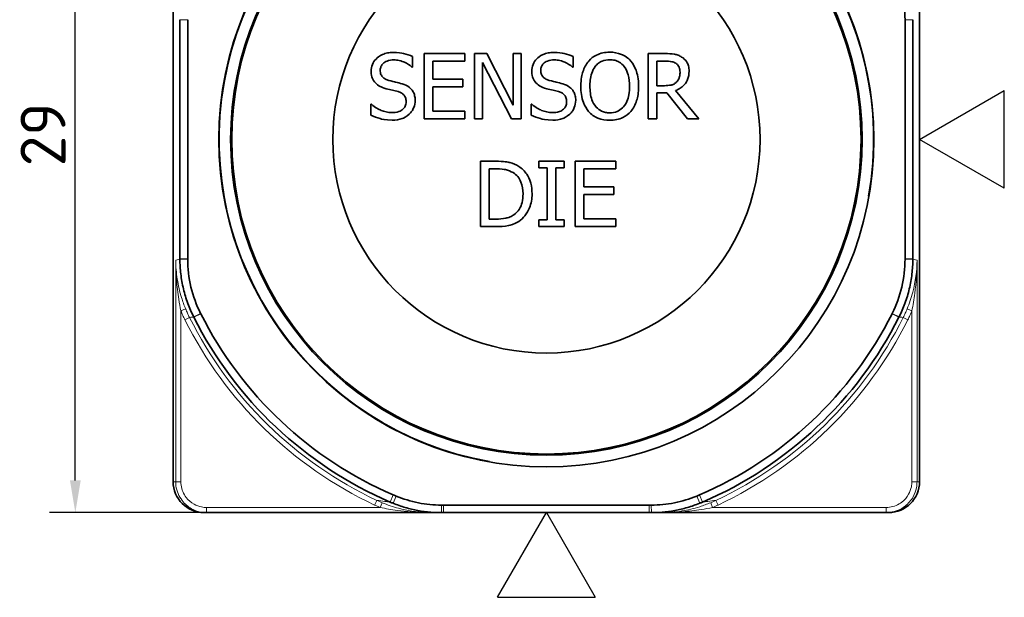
# Model space of a CAD drawing. Header units: millimetres. Extents: x 0 to 210, y 0 to 149.
# Tile 11 of 32: x 93 to 131, y 59 to 81. Entities that reach past the tile are written whole.
import ezdxf
from ezdxf.enums import TextEntityAlignment as Align

# ---------------------------------------------------------------- set-up
doc = ezdxf.new("R2010")
doc.units = ezdxf.units.MM
doc.header["$LTSCALE"] = 0.5
for name, color, linetype, lineweight in [('Bemaßung (ISO)', 7, 'Continuous', 25), ('Sichtbar (ISO)', 7, 'Continuous', 35), ('Sichtbar schmal (ISO)', 7, 'Continuous', 18), ('Skizziergeometrie (ISO)', 7, 'Continuous', 25), ('Symbole(DIN) 2', 7, 'Continuous', 25)]:
    doc.layers.add(name, color=color, linetype=linetype, lineweight=lineweight)
doc.styles.add('Aktuell-DIN', font='arial.ttf')
doc.styles.add('Notiztext (ISO)', font='isocpeur.ttf')
doc.styles.add('Textstil22', font='arial.ttf')
doc.dimstyles.new('Standard (ISO)', dxfattribs={"dimscale": 0.5, "dimtxt": 3.5, "dimasz": 2.5, "dimexe": 2, "dimexo": 0, "dimgap": 0.762, "dimtad": 1, "dimtoh": 1, "dimrnd": 1e-08, "dimtxsty": 'Notiztext (ISO)', "dimcen": 0.09, "dimdle": 10, "dimclrd": 256, "dimclre": 256, "dimclrt": 256, "dimazin": 2, "dimtfac": 0.514286, "dimtdec": 3, "dimtmove": 0, "dimatfit": 3, "dimfxl": 1, "dimtolj": 1, "dimlwd": -1, "dimlwe": -1, "dimarcsym": 0})

# ---------------------------------------------------------------- blocks, each defined once
blk = doc.blocks.new('*D8')
at = {"layer": 'Bemaßung (ISO)', "transparency": 16777216}
for p, q in [((100.078, 91.145), (94.078, 91.145)), ((95.078, 63.395), (95.078, 89.895)), ((109.385, 62.145), (94.078, 62.145))]:
    blk.add_line(p, q, dxfattribs=at)
for points in [[(94.87, 89.895), (95.287, 89.895), (95.078, 91.145)], [(94.87, 63.395), (95.287, 63.395), (95.078, 62.145)]]:
    blk.add_solid(points, dxfattribs=at)
at = {"layer": 'Defpoints', "color": 0, "transparency": 16777216}
for p in [(95.078, 91.145), (100.078, 91.145), (109.385, 62.145)]:
    blk.add_point(p, dxfattribs=at)
at = {"layer": 'Bemaßung (ISO)', "transparency": 16777216, "insert": (92.947, 75.595), "char_height": 1.75, "attachment_point": 1, "rotation": 90, "style": 'Notiztext (ISO)'}
blk.add_mtext('\\A1;29', dxfattribs=at)
blk = doc.blocks.new('Spezielle Angaben')
at = {"layer": 'Skizziergeometrie (ISO)'}
for p, q in [((0, 0), (6.582, 3.8)), ((6.582, -3.8), (6.582, 3.8)), ((6.582, -3.8), (0, 0))]:
    blk.add_line(p, q, dxfattribs=at)
at = {"layer": 'Symbole(DIN) 2', "color": 7, "style": 'Aktuell-DIN'}
blk.add_attdef('Angaben:_001', (9.728, -1.06), '', height=3.5, dxfattribs=at)
at = {"layer": 'Symbole(DIN) 2', "color": 7, "style": 'Textstil22'}
blk.add_attdef('Position:', text='', height=2.5, dxfattribs=at).set_placement((2.5, 0), align=Align.MIDDLE_LEFT)

msp = doc.modelspace()

# ---------------------------------------------------------------- linework, layer by layer
at = {"layer": 'Sichtbar (ISO)'}
for p, q in [((98.8784, 63.3449), (98.8784, 89.9449)), ((127.8784, 89.9449), (127.8784, 63.3449)), ((99.1421, 81.2878), (99.1421, 72.002)), ((99.4437, 72.002), (99.4437, 81.2878)), ((127.3131, 81.2878), (127.3131, 72.002)), ((127.6147, 72.002), (127.6147, 81.2878)), ((110.2137, 79.9792), (108.6246, 79.9792)), ((108.6246, 79.9792), (108.6246, 77.4392)), ((110.2137, 79.6786), (110.2137, 79.9792)), ((111.0638, 79.9792), (110.5842, 79.9792)), ((110.5842, 79.9792), (110.5842, 77.4392)), ((112.0868, 77.9682), (111.0638, 79.9792)), ((112.4017, 79.9792), (112.0868, 79.9792)), ((112.0868, 79.9792), (112.0868, 77.9682)), ((112.4017, 77.4392), (112.4017, 79.9792)), ((117.988, 79.9792), (117.3335, 79.9792)), ((117.3335, 79.9792), (117.3335, 77.4392)), ((108.1821, 79.4563), (108.1821, 79.8598)), ((108.9622, 78.9829), (108.9622, 79.6786)), ((108.9622, 79.6786), (110.2137, 79.6786)), ((110.8991, 77.4392), (110.8991, 79.6292)), ((110.8991, 79.6292), (112.023, 77.4392)), ((114.4189, 79.4563), (114.4189, 79.8598)), ((117.6711, 78.7318), (117.6711, 79.6869)), ((117.6711, 79.6869), (118.0066, 79.6869)), ((108.1574, 79.4563), (108.1821, 79.4563)), ((114.3942, 79.4563), (114.4189, 79.4563)), ((110.1293, 78.9829), (108.9622, 78.9829)), ((110.1293, 78.6824), (110.1293, 78.9829)), ((108.9622, 78.6824), (110.1293, 78.6824)), ((108.9622, 77.7397), (108.9622, 78.6824)), ((117.9675, 78.7318), (117.6711, 78.7318)), ((117.6711, 77.4392), (117.6711, 78.4498)), ((117.6711, 78.4498), (118.058, 78.4498)), ((118.058, 78.4498), (118.8608, 77.4392)), ((119.2992, 77.4392), (118.3956, 78.5445)), ((106.5786, 78.0155), (106.5539, 78.0155)), ((106.5539, 78.0155), (106.5539, 77.5915)), ((110.2137, 77.7397), (108.9622, 77.7397)), ((110.2137, 77.4392), (110.2137, 77.7397)), ((112.8154, 78.0155), (112.7907, 78.0155)), ((112.7907, 78.0155), (112.7907, 77.5915)), ((108.6246, 77.4392), (110.2137, 77.4392)), ((110.5842, 77.4392), (110.8991, 77.4392)), ((112.023, 77.4392), (112.4017, 77.4392)), ((117.3335, 77.4392), (117.6711, 77.4392)), ((118.8608, 77.4392), (119.2992, 77.4392)), ((111.3983, 75.7971), (110.8199, 75.7971)), ((110.8199, 75.7971), (110.8199, 73.2571)), ((114.0741, 75.7971), (113.0902, 75.7971)), ((113.0902, 75.7971), (113.0902, 75.5378)), ((114.0741, 75.5378), (114.0741, 75.7971)), ((116.081, 75.7971), (114.4919, 75.7971)), ((114.4919, 75.7971), (114.4919, 73.2571)), ((116.081, 75.4966), (116.081, 75.7971)), ((111.1574, 73.5494), (111.1574, 75.5048)), ((111.1574, 75.5048), (111.4147, 75.5048)), ((113.0902, 75.5378), (113.4134, 75.5378)), ((113.4134, 75.5378), (113.4134, 73.5165)), ((113.7509, 73.5165), (113.7509, 75.5378)), ((113.7509, 75.5378), (114.0741, 75.5378)), ((114.8295, 74.8009), (114.8295, 75.4966)), ((114.8295, 75.4966), (116.081, 75.4966)), ((115.9966, 74.8009), (114.8295, 74.8009)), ((115.9966, 74.5004), (115.9966, 74.8009)), ((114.8295, 74.5004), (115.9966, 74.5004)), ((114.8295, 73.5576), (114.8295, 74.5004)), ((111.4147, 73.5494), (111.1574, 73.5494)), ((113.0902, 73.5165), (113.0902, 73.2571)), ((113.4134, 73.5165), (113.0902, 73.5165)), ((114.0741, 73.5165), (113.7509, 73.5165)), ((114.0741, 73.2571), (114.0741, 73.5165)), ((116.081, 73.5576), (114.8295, 73.5576)), ((116.081, 73.2571), (116.081, 73.5576)), ((110.8199, 73.2571), (111.4044, 73.2571)), ((113.0902, 73.2571), (114.0741, 73.2571)), ((114.4919, 73.2571), (116.081, 73.2571)), ((117.372, 62.4336), (109.3847, 62.4336)), ((100.0784, 62.1449), (100.1779, 62.1449)), ((100.1779, 62.1449), (108.898, 62.1449)), ((108.898, 62.1449), (108.9103, 62.1449)), ((108.9103, 62.1449), (109.2977, 62.1449)), ((109.2977, 62.1449), (109.3847, 62.1449)), ((109.3847, 62.1449), (117.372, 62.1449)), ((117.372, 62.1449), (117.4591, 62.1449)), ((117.4591, 62.1449), (117.8465, 62.1449)), ((117.8465, 62.1449), (117.8588, 62.1449)), ((117.8588, 62.1449), (126.5789, 62.1449)), ((126.5789, 62.1449), (126.6784, 62.1449))]:
    msp.add_line(p, q, dxfattribs=at)
for radius in [12.725, 12.268, 12.225, 8.3]:
    msp.add_circle((113.3784, 76.6449), radius, dxfattribs=at)
for centre, radius, start, end in [((113.3784, 76.6449), 15.341, 206.76843, 246.71031), ((113.3784, 76.6449), 15.0394, 206.76843, 246.71031), ((113.3784, 76.6449), 15.0394, 293.28969, 333.23157), ((113.3784, 76.6449), 15.341, 293.28969, 333.23157), ((100.0784, 63.3449), 1.2, 180, 270), ((126.6784, 63.3449), 1.2, 270, 0)]:
    msp.add_arc(centre, radius, start, end, dxfattribs=at)
for points, knots in [([(126.8112, 83.4084), (126.9754, 83.0817), (127.1011, 82.737), (127.2701, 82.0254), (127.3129, 81.6611), (127.3131, 81.2954)], [-0.2193934, -0.2193934, -0.2193934, -0.2193934, -0.10969668, -0.10969668, 0, 0, 0, 0]), ([(99.1421, 81.2959), (99.1421, 81.2945), (99.1421, 81.2932), (99.1421, 81.2905), (99.1421, 81.2891), (99.1421, 81.2878)], [-0.00080356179, -0.00080356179, -0.00080356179, -0.00080356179, -0.00040178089, -0.00040178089, 0, 0, 0, 0]), ([(99.4437, 81.2878), (99.4437, 81.2891), (99.4437, 81.2903), (99.4437, 81.2929), (99.4437, 81.2941), (99.4437, 81.2954)], [-0.00076052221, -0.00076052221, -0.00076052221, -0.00076052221, -0.0003802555, -0.0003802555, 0, 0, 0, 0]), ([(127.3131, 81.2954), (127.3131, 81.2941), (127.3131, 81.2929), (127.3131, 81.2903), (127.3131, 81.2891), (127.3131, 81.2878)], [-0.00076052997, -0.00076052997, -0.00076052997, -0.00076052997, -0.0003802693, -0.0003802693, 0, 0, 0, 0]), ([(127.6147, 81.2878), (127.6147, 81.2891), (127.6147, 81.2905), (127.6147, 81.2932), (127.6147, 81.2945), (127.6147, 81.2959)], [-0.23378439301, -0.23378439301, -0.23378439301, -0.23378439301, -0.23338261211, -0.23338261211, -0.23298083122, -0.23298083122, -0.23298083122, -0.23298083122]), ([(107.4267, 80.0244), (107.3525, 80.0244), (107.2784, 80.0182), (107.1384, 79.9905), (107.0731, 79.9703), (106.8921, 79.8883), (106.8114, 79.8185), (106.7012, 79.7038), (106.6545, 79.6354), (106.5878, 79.475), (106.5725, 79.3877), (106.5725, 79.2978)], [-0.099403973, -0.099403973, -0.099403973, -0.099403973, -0.08655385, -0.08655385, -0.074666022, -0.074666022, -0.052113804, -0.052113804, -0.026957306, -0.026957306, 0, 0, 0, 0]), ([(108.1821, 79.8598), (108.0701, 79.9151), (107.9521, 79.9551), (107.7488, 80.0004), (107.6134, 80.0244), (107.4267, 80.0244)], [-0.14011484, -0.14011484, -0.14011484, -0.14011484, -0.05603124, -0.05603124, 0, 0, 0, 0]), ([(113.6635, 80.0244), (113.5893, 80.0244), (113.5151, 80.0182), (113.3752, 79.9905), (113.3099, 79.9703), (113.1289, 79.8883), (113.0482, 79.8185), (112.938, 79.7038), (112.8913, 79.6354), (112.8245, 79.475), (112.8092, 79.3877), (112.8092, 79.2978)], [-0.099403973, -0.099403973, -0.099403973, -0.099403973, -0.08655385, -0.08655385, -0.074666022, -0.074666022, -0.052113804, -0.052113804, -0.026957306, -0.026957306, 0, 0, 0, 0]), ([(114.4189, 79.8598), (114.3068, 79.9151), (114.1888, 79.9551), (113.9856, 80.0004), (113.8502, 80.0244), (113.6635, 80.0244)], [-0.14011484, -0.14011484, -0.14011484, -0.14011484, -0.05603124, -0.05603124, 0, 0, 0, 0]), ([(115.8391, 80.0327), (115.7479, 80.0327), (115.657, 80.0243), (115.484, 79.9871), (115.4037, 79.9598), (115.2097, 79.8652), (115.1082, 79.7871), (115.022, 79.6889)], [-0.091910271, -0.091910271, -0.091910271, -0.091910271, -0.064738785, -0.064738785, -0.039192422, -0.039192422, 0, 0, 0, 0]), ([(116.6584, 79.6889), (116.6086, 79.7451), (116.5532, 79.7948), (116.4165, 79.8915), (116.3438, 79.9267), (116.1477, 80.0083), (115.9946, 80.0327), (115.8391, 80.0327)], [-0.07753027, -0.07753027, -0.07753027, -0.07753027, -0.063691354, -0.063691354, -0.046632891, -0.046632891, 0, 0, 0, 0]), ([(118.6344, 79.8454), (118.591, 79.8734), (118.5453, 79.8973), (118.4507, 79.9344), (118.4028, 79.9475), (118.2329, 79.9749), (118.1101, 79.9792), (117.988, 79.9792)], [-0.067103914, -0.067103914, -0.067103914, -0.067103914, -0.051609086, -0.051609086, -0.036612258, -0.036612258, 0, 0, 0, 0]), ([(106.9244, 79.3328), (106.9244, 79.3584), (106.9267, 79.3839), (106.9363, 79.4329), (106.9434, 79.4561), (106.9715, 79.5208), (106.9982, 79.5576), (107.068, 79.6247), (107.1183, 79.6606), (107.2703, 79.7203), (107.3605, 79.7322), (107.4493, 79.7322)], [-0.091280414, -0.091280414, -0.091280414, -0.091280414, -0.080010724, -0.080010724, -0.069289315, -0.069289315, -0.048967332, -0.048967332, -0.026640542, -0.026640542, 0, 0, 0, 0]), ([(107.4493, 79.7322), (107.5208, 79.7322), (107.5916, 79.7249), (107.7517, 79.6901), (107.8201, 79.6618), (107.9689, 79.595), (108.072, 79.5345), (108.1574, 79.4563)], [-0.060049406, -0.060049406, -0.060049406, -0.060049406, -0.049003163, -0.049003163, -0.034733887, -0.034733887, 0, 0, 0, 0]), ([(113.1612, 79.3328), (113.1612, 79.3584), (113.1634, 79.3839), (113.1731, 79.4329), (113.1802, 79.4561), (113.2083, 79.5208), (113.235, 79.5576), (113.3048, 79.6247), (113.3551, 79.6606), (113.5071, 79.7203), (113.5973, 79.7322), (113.6861, 79.7322)], [-0.091280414, -0.091280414, -0.091280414, -0.091280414, -0.080010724, -0.080010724, -0.069289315, -0.069289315, -0.048967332, -0.048967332, -0.026640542, -0.026640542, 0, 0, 0, 0]), ([(113.6861, 79.7322), (113.7576, 79.7322), (113.8284, 79.7249), (113.9885, 79.6901), (114.0568, 79.6618), (114.2057, 79.595), (114.3088, 79.5345), (114.3942, 79.4563)], [-0.060049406, -0.060049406, -0.060049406, -0.060049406, -0.049003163, -0.049003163, -0.034733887, -0.034733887, 0, 0, 0, 0]), ([(115.022, 79.6889), (114.9191, 79.5657), (114.8464, 79.4237), (114.7659, 79.177), (114.7173, 78.9975), (114.7173, 78.7092)], [-0.22679657, -0.22679657, -0.22679657, -0.22679657, -0.08650724, -0.08650724, 0, 0, 0, 0]), ([(115.2772, 79.4769), (115.3134, 79.5238), (115.3544, 79.5666), (115.4539, 79.6449), (115.5036, 79.6704), (115.6381, 79.7257), (115.7397, 79.7404), (115.8412, 79.7404)], [-0.055195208, -0.055195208, -0.055195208, -0.055195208, -0.043612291, -0.043612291, -0.030438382, -0.030438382, 0, 0, 0, 0]), ([(115.8412, 79.7404), (115.9074, 79.7404), (115.9733, 79.7335), (116.0977, 79.7026), (116.1556, 79.68), (116.2857, 79.6051), (116.3497, 79.5468), (116.4031, 79.4769)], [-0.064922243, -0.064922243, -0.064922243, -0.064922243, -0.045013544, -0.045013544, -0.026388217, -0.026388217, 0, 0, 0, 0]), ([(116.963, 78.7092), (116.963, 78.9965), (116.9135, 79.195), (116.8128, 79.4643), (116.7473, 79.5847), (116.6584, 79.6889)], [-0.086261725, -0.086261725, -0.086261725, -0.086261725, -0.041096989, -0.041096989, 0, 0, 0, 0]), ([(118.0066, 79.6869), (118.0634, 79.6869), (118.1684, 79.6845), (118.3109, 79.6517), (118.363, 79.6313), (118.41, 79.6004)], [-0.043867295, -0.043867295, -0.043867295, -0.043867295, -0.016860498, -0.016860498, 0, 0, 0, 0]), ([(118.41, 79.6004), (118.4386, 79.5811), (118.4643, 79.5585), (118.5115, 79.5011), (118.5269, 79.4711), (118.5612, 79.388), (118.5706, 79.3256), (118.5706, 79.2629)], [-0.034013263, -0.034013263, -0.034013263, -0.034013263, -0.026960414, -0.026960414, -0.018815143, -0.018815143, 0, 0, 0, 0]), ([(118.9225, 79.2896), (118.9225, 79.3606), (118.9152, 79.4327), (118.8825, 79.5499), (118.8603, 79.6062), (118.7685, 79.7399), (118.707, 79.7984), (118.6344, 79.8454)], [-0.080567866, -0.080567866, -0.080567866, -0.080567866, -0.048667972, -0.048667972, -0.025936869, -0.025936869, 0, 0, 0, 0]), ([(106.5725, 79.2978), (106.5725, 79.1614), (106.5999, 79.0772), (106.6446, 78.9616), (106.6842, 78.8959), (106.7371, 78.8388)], [-0.037189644, -0.037189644, -0.037189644, -0.037189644, -0.023360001, -0.023360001, 0, 0, 0, 0]), ([(107.2558, 78.9376), (107.2098, 78.95), (107.1643, 78.9668), (107.0852, 79.0095), (107.051, 79.034), (106.9985, 79.0876), (106.9721, 79.1207), (106.9321, 79.2215), (106.9244, 79.2774), (106.9244, 79.3328)], [-0.075997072, -0.075997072, -0.075997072, -0.075997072, -0.052901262, -0.052901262, -0.032496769, -0.032496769, -0.01663545, -0.01663545, 0, 0, 0, 0]), ([(112.8092, 79.2978), (112.8092, 79.1614), (112.8367, 79.0772), (112.8814, 78.9616), (112.921, 78.8959), (112.9739, 78.8388)], [-0.037189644, -0.037189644, -0.037189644, -0.037189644, -0.023360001, -0.023360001, 0, 0, 0, 0]), ([(113.4926, 78.9376), (113.4465, 78.95), (113.4011, 78.9668), (113.322, 79.0095), (113.2878, 79.034), (113.2353, 79.0876), (113.2089, 79.1207), (113.1689, 79.2215), (113.1612, 79.2774), (113.1612, 79.3328)], [-0.075997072, -0.075997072, -0.075997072, -0.075997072, -0.052901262, -0.052901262, -0.032496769, -0.032496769, -0.01663545, -0.01663545, 0, 0, 0, 0]), ([(115.0693, 78.7092), (115.0693, 78.8419), (115.0809, 79.0337), (115.1744, 79.3114), (115.2174, 79.4001), (115.2772, 79.4769)], [-0.087945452, -0.087945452, -0.087945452, -0.087945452, -0.029207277, -0.029207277, 0, 0, 0, 0]), ([(116.4031, 79.4769), (116.4929, 79.3609), (116.5357, 79.2289), (116.5967, 79.0115), (116.611, 78.8579), (116.611, 78.7092)], [-0.067679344, -0.067679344, -0.067679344, -0.067679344, -0.044619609, -0.044619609, 0, 0, 0, 0]), ([(118.3956, 78.5445), (118.4582, 78.5678), (118.5184, 78.597), (118.6281, 78.6675), (118.6771, 78.7074), (118.8076, 78.8439), (118.8476, 78.9294), (118.9064, 79.0739), (118.9225, 79.1814), (118.9225, 79.2896)], [-0.061672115, -0.061672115, -0.061672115, -0.061672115, -0.054037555, -0.054037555, -0.046775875, -0.046775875, -0.032473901, -0.032473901, 0, 0, 0, 0]), ([(118.5706, 79.2629), (118.5706, 79.2152), (118.5671, 79.1669), (118.55, 79.0728), (118.5375, 79.0333), (118.4996, 78.9478), (118.4677, 78.9024), (118.4265, 78.8635)], [-0.039040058, -0.039040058, -0.039040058, -0.039040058, -0.028048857, -0.028048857, -0.016991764, -0.016991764, 0, 0, 0, 0]), ([(106.7371, 78.8388), (106.7906, 78.7826), (106.852, 78.737), (106.9563, 78.6843), (107.032, 78.6477), (107.157, 78.6145)], [-0.11565704, -0.11565704, -0.11565704, -0.11565704, -0.03880685, -0.03880685, 0, 0, 0, 0]), ([(107.7766, 78.8038), (107.6952, 78.8282), (107.6004, 78.8522), (107.4904, 78.8784), (107.3634, 78.9087), (107.2558, 78.9376)], [-0.13189975, -0.13189975, -0.13189975, -0.13189975, -0.03342999, -0.03342999, 0, 0, 0, 0]), ([(108.2809, 78.1637), (108.2809, 78.2242), (108.2749, 78.2847), (108.2478, 78.398), (108.2281, 78.4499), (108.1553, 78.5796), (108.1, 78.6318), (107.9748, 78.7295), (107.8761, 78.7733), (107.7766, 78.8038)], [-0.068124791, -0.068124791, -0.068124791, -0.068124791, -0.057447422, -0.057447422, -0.047579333, -0.047579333, -0.031223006, -0.031223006, 0, 0, 0, 0]), ([(112.9739, 78.8388), (113.0274, 78.7826), (113.0888, 78.737), (113.1931, 78.6843), (113.2688, 78.6477), (113.3938, 78.6145)], [-0.11565704, -0.11565704, -0.11565704, -0.11565704, -0.03880685, -0.03880685, 0, 0, 0, 0]), ([(114.0134, 78.8038), (113.932, 78.8282), (113.8372, 78.8522), (113.7272, 78.8784), (113.6002, 78.9087), (113.4926, 78.9376)], [-0.13189975, -0.13189975, -0.13189975, -0.13189975, -0.03342999, -0.03342999, 0, 0, 0, 0]), ([(114.5177, 78.1637), (114.5177, 78.2242), (114.5117, 78.2847), (114.4846, 78.398), (114.4649, 78.4499), (114.3921, 78.5796), (114.3368, 78.6318), (114.2116, 78.7295), (114.1129, 78.7733), (114.0134, 78.8038)], [-0.068124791, -0.068124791, -0.068124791, -0.068124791, -0.057447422, -0.057447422, -0.047579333, -0.047579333, -0.031223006, -0.031223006, 0, 0, 0, 0]), ([(118.4265, 78.8635), (118.3999, 78.837), (118.3702, 78.8147), (118.2897, 78.7713), (118.2473, 78.7614), (118.1447, 78.7387), (118.0547, 78.7318), (117.9675, 78.7318)], [-0.035234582, -0.035234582, -0.035234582, -0.035234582, -0.031514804, -0.031514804, -0.026166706, -0.026166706, 0, 0, 0, 0]), ([(107.157, 78.6145), (107.2337, 78.595), (107.3234, 78.5727), (107.4731, 78.5381), (107.5447, 78.5192), (107.616, 78.4992)], [-0.046103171, -0.046103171, -0.046103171, -0.046103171, -0.022216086, -0.022216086, 0, 0, 0, 0]), ([(107.616, 78.4992), (107.6589, 78.4867), (107.7017, 78.4705), (107.7746, 78.4307), (107.806, 78.4084), (107.8541, 78.3592), (107.8806, 78.3258), (107.9212, 78.2236), (107.9289, 78.1666), (107.9289, 78.1102)], [-0.076485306, -0.076485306, -0.076485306, -0.076485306, -0.053039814, -0.053039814, -0.032954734, -0.032954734, -0.016937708, -0.016937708, 0, 0, 0, 0]), ([(113.3938, 78.6145), (113.4705, 78.595), (113.5602, 78.5727), (113.7099, 78.5381), (113.7815, 78.5192), (113.8528, 78.4992)], [-0.046103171, -0.046103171, -0.046103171, -0.046103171, -0.022216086, -0.022216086, 0, 0, 0, 0]), ([(113.8528, 78.4992), (113.8957, 78.4867), (113.9385, 78.4705), (114.0114, 78.4307), (114.0428, 78.4084), (114.0909, 78.3592), (114.1174, 78.3258), (114.158, 78.2236), (114.1657, 78.1666), (114.1657, 78.1102)], [-0.076485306, -0.076485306, -0.076485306, -0.076485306, -0.053039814, -0.053039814, -0.032954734, -0.032954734, -0.016937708, -0.016937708, 0, 0, 0, 0]), ([(114.7173, 78.7092), (114.7173, 78.4926), (114.7455, 78.2745), (114.8688, 77.9478), (114.933, 77.8318), (115.0199, 77.7314)], [-0.10478412, -0.10478412, -0.10478412, -0.10478412, -0.03983144, -0.03983144, 0, 0, 0, 0]), ([(115.8412, 77.6779), (115.7854, 77.6779), (115.7297, 77.6829), (115.6236, 77.705), (115.5739, 77.7212), (115.4449, 77.7817), (115.3747, 77.8356), (115.2329, 77.9918), (115.1815, 78.0911), (115.0884, 78.3514), (115.0693, 78.5351), (115.0693, 78.7092)], [-0.13292701, -0.13292701, -0.13292701, -0.13292701, -0.1188123, -0.1188123, -0.10553548, -0.10553548, -0.08279895, -0.08279895, -0.0522094, -0.0522094, 0, 0, 0, 0]), ([(116.611, 78.7092), (116.611, 78.6001), (116.6036, 78.4887), (116.5678, 78.2895), (116.5423, 78.1985), (116.4491, 77.9914), (116.3842, 77.9169), (116.2756, 77.8103), (116.206, 77.7634), (116.0361, 77.6935), (115.9395, 77.6779), (115.8412, 77.6779)], [-0.10537708, -0.10537708, -0.10537708, -0.10537708, -0.08905959, -0.08905959, -0.07512166, -0.07512166, -0.05511355, -0.05511355, -0.02948168, -0.02948168, 0, 0, 0, 0]), ([(116.6584, 77.7314), (116.7092, 77.7893), (116.7524, 77.8528), (116.8286, 77.9937), (116.86, 78.071), (116.9258, 78.2815), (116.963, 78.4633), (116.963, 78.7092)], [-0.15967353, -0.15967353, -0.15967353, -0.15967353, -0.11834441, -0.11834441, -0.07375209, -0.07375209, 0, 0, 0, 0]), ([(107.9289, 78.1102), (107.9289, 78.079), (107.9261, 78.048), (107.9136, 77.9888), (107.9044, 77.9611), (107.8702, 77.8893), (107.8398, 77.8502), (107.7684, 77.786), (107.7204, 77.7528), (107.5582, 77.6961), (107.4575, 77.6862), (107.3629, 77.6862)], [-0.10722102, -0.10722102, -0.10722102, -0.10722102, -0.0915412, -0.0915412, -0.07676691, -0.07676691, -0.05146138, -0.05146138, -0.02840342, -0.02840342, 0, 0, 0, 0]), ([(108.0504, 77.6244), (108.0881, 77.6593), (108.1215, 77.698), (108.1802, 77.7842), (108.2045, 77.8305), (108.2614, 77.9709), (108.2809, 78.0655), (108.2809, 78.1637)], [-0.060960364, -0.060960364, -0.060960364, -0.060960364, -0.045432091, -0.045432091, -0.029473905, -0.029473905, 0, 0, 0, 0]), ([(114.1657, 78.1102), (114.1657, 78.079), (114.1629, 78.048), (114.1503, 77.9888), (114.1412, 77.9611), (114.107, 77.8893), (114.0766, 77.8502), (114.0052, 77.786), (113.9572, 77.7528), (113.7949, 77.6961), (113.6943, 77.6862), (113.5997, 77.6862)], [-0.10722102, -0.10722102, -0.10722102, -0.10722102, -0.0915412, -0.0915412, -0.07676691, -0.07676691, -0.05146138, -0.05146138, -0.02840342, -0.02840342, 0, 0, 0, 0]), ([(114.2871, 77.6244), (114.3249, 77.6593), (114.3582, 77.698), (114.417, 77.7842), (114.4413, 77.8305), (114.4982, 77.9709), (114.5177, 78.0655), (114.5177, 78.1637)], [-0.060960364, -0.060960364, -0.060960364, -0.060960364, -0.045432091, -0.045432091, -0.029473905, -0.029473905, 0, 0, 0, 0]), ([(107.3629, 77.6862), (107.2227, 77.6862), (107.086, 77.7195), (106.868, 77.8088), (106.7254, 77.8778), (106.5786, 78.0155)], [-0.14902779, -0.14902779, -0.14902779, -0.14902779, -0.06039341, -0.06039341, 0, 0, 0, 0]), ([(113.5997, 77.6862), (113.4595, 77.6862), (113.3228, 77.7195), (113.1048, 77.8088), (112.9622, 77.8778), (112.8154, 78.0155)], [-0.14902779, -0.14902779, -0.14902779, -0.14902779, -0.06039341, -0.06039341, 0, 0, 0, 0]), ([(115.0199, 77.7314), (115.0699, 77.6746), (115.1253, 77.6238), (115.2454, 77.5372), (115.31, 77.5006), (115.527, 77.4101), (115.6821, 77.3856), (115.8391, 77.3856)], [-0.09497926, -0.09497926, -0.09497926, -0.09497926, -0.070524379, -0.070524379, -0.047117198, -0.047117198, 0, 0, 0, 0]), ([(115.8391, 77.3856), (115.9298, 77.3856), (116.02, 77.394), (116.1915, 77.4306), (116.2741, 77.4577), (116.4693, 77.5524), (116.5711, 77.6327), (116.6584, 77.7314)], [-0.09243692, -0.09243692, -0.09243692, -0.09243692, -0.065088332, -0.065088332, -0.039524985, -0.039524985, 0, 0, 0, 0]), ([(106.5539, 77.5915), (106.6714, 77.5349), (106.7933, 77.4887), (106.9732, 77.4351), (107.1181, 77.3939), (107.3876, 77.3939)], [-0.26449871, -0.26449871, -0.26449871, -0.26449871, -0.08083919, -0.08083919, 0, 0, 0, 0]), ([(107.3876, 77.3939), (107.5245, 77.3939), (107.6601, 77.4093), (107.8262, 77.4735), (107.9351, 77.519), (108.0504, 77.6244)], [-0.15069483, -0.15069483, -0.15069483, -0.15069483, -0.04685263, -0.04685263, 0, 0, 0, 0]), ([(112.7907, 77.5915), (112.9082, 77.5349), (113.0301, 77.4887), (113.21, 77.4351), (113.3549, 77.3939), (113.6244, 77.3939)], [-0.26449871, -0.26449871, -0.26449871, -0.26449871, -0.08083919, -0.08083919, 0, 0, 0, 0]), ([(113.6244, 77.3939), (113.7613, 77.3939), (113.8969, 77.4093), (114.063, 77.4735), (114.1719, 77.519), (114.2871, 77.6244)], [-0.15069483, -0.15069483, -0.15069483, -0.15069483, -0.04685263, -0.04685263, 0, 0, 0, 0]), ([(112.308, 75.5954), (112.2026, 75.6647), (112.0821, 75.7116), (111.8957, 75.7605), (111.7401, 75.7971), (111.3983, 75.7971)], [-0.29636188, -0.29636188, -0.29636188, -0.29636188, -0.10256729, -0.10256729, 0, 0, 0, 0]), ([(111.4147, 75.5048), (111.6176, 75.5048), (111.7338, 75.4835), (111.8989, 75.4448), (111.9953, 75.406), (112.0857, 75.3525)], [-0.050856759, -0.050856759, -0.050856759, -0.050856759, -0.031531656, -0.031531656, 0, 0, 0, 0]), ([(112.8226, 74.5251), (112.8226, 74.667), (112.8078, 74.8102), (112.7282, 75.1011), (112.6681, 75.2102), (112.5331, 75.4123), (112.4307, 75.514), (112.308, 75.5954)], [-0.098507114, -0.098507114, -0.098507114, -0.098507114, -0.072917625, -0.072917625, -0.044157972, -0.044157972, 0, 0, 0, 0]), ([(112.0857, 75.3525), (112.1544, 75.3104), (112.2151, 75.259), (112.3196, 75.1345), (112.3605, 75.0641), (112.4501, 74.8442), (112.4707, 74.6847), (112.4707, 74.5292)], [-0.095238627, -0.095238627, -0.095238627, -0.095238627, -0.071150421, -0.071150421, -0.046654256, -0.046654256, 0, 0, 0, 0]), ([(112.4707, 74.5292), (112.4707, 74.4152), (112.4608, 74.2974), (112.4156, 74.1139), (112.384, 74.0193), (112.2677, 73.8424), (112.1988, 73.7736), (112.1166, 73.7182)], [-0.11493374, -0.11493374, -0.11493374, -0.11493374, -0.06353065, -0.06353065, -0.029747, -0.029747, 0, 0, 0, 0]), ([(112.3039, 73.4609), (112.3957, 73.5216), (112.4756, 73.5954), (112.6218, 73.7783), (112.6799, 73.8841), (112.792, 74.155), (112.8226, 74.3379), (112.8226, 74.5251)], [-0.1161582, -0.1161582, -0.1161582, -0.1161582, -0.08795165, -0.08795165, -0.05613669, -0.05613669, 0, 0, 0, 0]), ([(111.4044, 73.2571), (111.565, 73.2571), (111.7535, 73.2655), (111.9832, 73.3131), (112.1251, 73.3486), (112.3039, 73.4609)], [-0.20381028, -0.20381028, -0.20381028, -0.20381028, -0.06334249, -0.06334249, 0, 0, 0, 0]), ([(112.1166, 73.7182), (112.0708, 73.686), (112.0222, 73.6588), (111.8984, 73.6054), (111.8375, 73.5915), (111.6817, 73.5584), (111.5445, 73.5494), (111.4147, 73.5494)], [-0.053929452, -0.053929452, -0.053929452, -0.053929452, -0.047702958, -0.047702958, -0.038943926, -0.038943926, 0, 0, 0, 0]), ([(99.1421, 72.002), (99.1421, 72.0006), (99.1421, 71.9993), (99.1421, 71.9966), (99.1421, 71.9953), (99.1421, 71.9939)], [-0.23378439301, -0.23378439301, -0.23378439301, -0.23378439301, -0.23338261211, -0.23338261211, -0.23298083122, -0.23298083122, -0.23298083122, -0.23298083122]), ([(99.1421, 71.9939), (99.1421, 71.8005), (99.1533, 71.6073), (99.1983, 71.221), (99.2324, 71.0277), (99.2778, 70.8369), (99.3233, 70.646), (99.3798, 70.4582), (99.5132, 70.0942), (99.5896, 69.9179), (99.676, 69.7462)], [-0.23298083, -0.23298083, -0.23298083, -0.23298083, -0.17533829, -0.17533829, -0.1168922, -0.1168922, -0.1168922, -0.0584461, -0.0584461, -0.00119387, -0.00119387, -0.00119387, -0.00119387]), ([(99.4437, 71.9944), (99.4437, 71.9957), (99.4437, 71.9969), (99.4437, 71.9995), (99.4437, 72.0007), (99.4437, 72.002)], [-0.00076052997, -0.00076052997, -0.00076052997, -0.00076052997, -0.0003802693, -0.0003802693, 0, 0, 0, 0]), ([(99.9456, 69.8814), (99.7813, 70.2081), (99.6557, 70.5528), (99.4867, 71.2643), (99.4439, 71.6287), (99.4437, 71.9944)], [-0.2193934, -0.2193934, -0.2193934, -0.2193934, -0.10969668, -0.10969668, 0, 0, 0, 0]), ([(127.3131, 71.9944), (127.3129, 71.6287), (127.2701, 71.2643), (127.1011, 70.5528), (126.9754, 70.2081), (126.8112, 69.8814)], [-0.2193934, -0.2193934, -0.2193934, -0.2193934, -0.10969672, -0.10969672, 0, 0, 0, 0]), ([(127.0808, 69.7462), (127.1672, 69.9179), (127.2436, 70.0942), (127.3769, 70.4582), (127.4335, 70.646), (127.4789, 70.8369), (127.5243, 71.0277), (127.5584, 71.221), (127.6034, 71.6073), (127.6147, 71.8005), (127.6147, 71.9939)], [-0.23259052, -0.23259052, -0.23259052, -0.23259052, -0.17533829, -0.17533829, -0.1168922, -0.1168922, -0.1168922, -0.0584461, -0.0584461, -0.00080356, -0.00080356, -0.00080356, -0.00080356]), ([(127.3131, 72.002), (127.3131, 72.0007), (127.3131, 71.9995), (127.3131, 71.9969), (127.3131, 71.9957), (127.3131, 71.9944)], [-0.00076052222, -0.00076052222, -0.00076052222, -0.00076052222, -0.00038025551, -0.00038025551, 0, 0, 0, 0]), ([(127.6147, 71.9939), (127.6147, 71.9953), (127.6147, 71.9966), (127.6147, 71.9993), (127.6147, 72.0006), (127.6147, 72.002)], [-0.00080356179, -0.00080356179, -0.00080356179, -0.00080356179, -0.00040178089, -0.00040178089, 0, 0, 0, 0]), ([(99.676, 69.7462), (99.6769, 69.7445), (99.6778, 69.7427), (99.6796, 69.7391), (99.6805, 69.7373), (99.6814, 69.7355)], [-0.0011938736, -0.0011938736, -0.0011938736, -0.0011938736, -0.0005969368, -0.0005969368, 0, 0, 0, 0]), ([(99.9507, 69.8713), (99.9498, 69.873), (99.949, 69.8747), (99.9473, 69.8781), (99.9464, 69.8798), (99.9456, 69.8814)], [-0.0011299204, -0.0011299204, -0.0011299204, -0.0011299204, -0.0005649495, -0.0005649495, 0, 0, 0, 0]), ([(126.8112, 69.8814), (126.8103, 69.8798), (126.8095, 69.8781), (126.8078, 69.8747), (126.807, 69.873), (126.8061, 69.8713)], [-0.0011299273, -0.0011299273, -0.0011299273, -0.0011299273, -0.0005649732, -0.0005649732, 0, 0, 0, 0]), ([(127.0754, 69.7355), (127.0763, 69.7373), (127.0772, 69.7391), (127.079, 69.7427), (127.0799, 69.7445), (127.0808, 69.7462)], [-0.233784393, -0.233784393, -0.233784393, -0.233784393, -0.2331874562, -0.2331874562, -0.2325905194, -0.2325905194, -0.2325905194, -0.2325905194]), ([(107.5394, 62.7858), (107.5214, 62.7932), (107.5035, 62.8006), (107.4678, 62.8156), (107.4499, 62.8232), (107.4321, 62.8309)], [-0.011638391, -0.011638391, -0.011638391, -0.011638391, -0.005819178, -0.005819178, 0, 0, 0, 0]), ([(109.3027, 62.4338), (109.0013, 62.4356), (108.7007, 62.4662), (108.1089, 62.5842), (107.819, 62.6715), (107.5394, 62.7858)], [-0.18104618, -0.18104618, -0.18104618, -0.18104618, -0.09061701, -0.09061701, 0, 0, 0, 0]), ([(119.2174, 62.7858), (118.9378, 62.6715), (118.6479, 62.5842), (118.0561, 62.4662), (117.7555, 62.4356), (117.454, 62.4338)], [-0.18104688, -0.18104688, -0.18104688, -0.18104688, -0.0904295, -0.0904295, 0, 0, 0, 0]), ([(119.3247, 62.8309), (119.3069, 62.8232), (119.289, 62.8156), (119.2532, 62.8006), (119.2353, 62.7932), (119.2174, 62.7858)], [-0.011638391, -0.011638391, -0.011638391, -0.011638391, -0.005819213, -0.005819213, 0, 0, 0, 0]), ([(107.3128, 62.5539), (107.331, 62.5461), (107.3492, 62.5383), (107.3858, 62.5231), (107.4041, 62.5156), (107.4224, 62.5082)], [1.1643145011, 1.1643145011, 1.1643145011, 1.1643145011, 1.1681837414, 1.1681837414, 1.1720529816, 1.1720529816, 1.1720529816, 1.1720529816]), ([(107.4224, 62.5082), (107.5784, 62.4454), (107.7371, 62.3906), (108.0591, 62.2972), (108.2223, 62.2585), (108.387, 62.2282), (108.5518, 62.1978), (108.7178, 62.1757), (109.0218, 62.1506), (109.1598, 62.1449), (109.2977, 62.1449)], [-0.20037324, -0.20037324, -0.20037324, -0.20037324, -0.15027993, -0.15027993, -0.10018662, -0.10018662, -0.10018662, -0.05009331, -0.05009331, -0.00870476, -0.00870476, -0.00870476, -0.00870476]), ([(109.3847, 62.4336), (109.3711, 62.4336), (109.3574, 62.4336), (109.3301, 62.4337), (109.3164, 62.4337), (109.3027, 62.4338)], [-0.0082034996, -0.0082034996, -0.0082034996, -0.0082034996, -0.0041015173, -0.0041015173, 0, 0, 0, 0]), ([(117.454, 62.4338), (117.4404, 62.4337), (117.4267, 62.4337), (117.3994, 62.4336), (117.3857, 62.4336), (117.372, 62.4336)], [-0.0082034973, -0.0082034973, -0.0082034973, -0.0082034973, -0.0041019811, -0.0041019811, 0, 0, 0, 0]), ([(117.4591, 62.1449), (117.597, 62.1449), (117.7349, 62.1506), (118.039, 62.1757), (118.2049, 62.1978), (118.3697, 62.2282), (118.5345, 62.2585), (118.6977, 62.2972), (119.0196, 62.3906), (119.1784, 62.4454), (119.3343, 62.5082)], [-0.19166774, -0.19166774, -0.19166774, -0.19166774, -0.15027935, -0.15027935, -0.10018623, -0.10018623, -0.10018623, -0.05009312, -0.05009312, 0, 0, 0, 0]), ([(119.3343, 62.5082), (119.3527, 62.5156), (119.371, 62.5231), (119.4075, 62.5383), (119.4258, 62.5461), (119.4439, 62.5539)], [1.969539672, 1.969539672, 1.969539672, 1.969539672, 1.9734089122, 1.9734089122, 1.9772781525, 1.9772781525, 1.9772781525, 1.9772781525])]:
    msp.add_open_spline(points, degree=3, knots=knots, dxfattribs=at)
at = {"layer": 'Sichtbar schmal (ISO)'}
for p, q in [((99.4437, 81.2878), (99.1421, 81.2878)), ((127.3131, 81.2954), (127.6147, 81.2959)), ((127.6147, 81.2878), (127.3131, 81.2878)), ((98.978, 71.9551), (98.978, 63.3449)), ((99.1421, 72.002), (99.4437, 72.002)), ((99.4437, 71.9944), (99.1421, 71.9939)), ((127.3131, 72.002), (127.6147, 72.002)), ((127.6147, 71.9939), (127.3131, 71.9944)), ((127.7787, 63.3449), (127.7787, 71.9551)), ((99.3629, 70.0588), (99.178, 69.9828)), ((127.3939, 70.0588), (127.5788, 69.9828)), ((99.178, 63.3449), (99.178, 69.9828)), ((99.5143, 69.7255), (99.3354, 69.6362)), ((99.676, 69.7462), (99.9456, 69.8814)), ((99.9507, 69.8713), (99.6814, 69.7355)), ((127.0754, 69.7355), (126.8061, 69.8713)), ((126.8112, 69.8814), (127.0808, 69.7462)), ((127.2425, 69.7255), (127.4214, 69.6362)), ((127.5788, 69.9828), (127.5788, 63.3449)), ((98.978, 63.3449), (98.8784, 63.3449)), ((98.978, 63.3449), (99.178, 63.3449)), ((127.7787, 63.3449), (127.5788, 63.3449)), ((127.8784, 63.3449), (127.7787, 63.3449)), ((107.3128, 62.5539), (107.4321, 62.8309)), ((107.5394, 62.7858), (107.4224, 62.5082)), ((119.3343, 62.5082), (119.2174, 62.7858)), ((119.3247, 62.8309), (119.4439, 62.5539)), ((106.7884, 62.6212), (106.7034, 62.4402)), ((106.9956, 62.5295), (106.9188, 62.3449)), ((109.2977, 62.1449), (109.3027, 62.4338)), ((109.3847, 62.4336), (109.3847, 62.1449)), ((117.372, 62.1449), (117.372, 62.4336)), ((117.454, 62.4338), (117.4591, 62.1449)), ((119.7612, 62.5295), (119.838, 62.3449)), ((119.9683, 62.6212), (120.0533, 62.4402)), ((106.9188, 62.3449), (100.1779, 62.3449)), ((100.1779, 62.1449), (100.1779, 62.3449)), ((126.5789, 62.3449), (119.838, 62.3449)), ((126.5789, 62.1449), (126.5789, 62.3449))]:
    msp.add_line(p, q, dxfattribs=at)
for radius, start, end in [(12.7, 350, 260), (15.6948, 206.52336, 244.83053), (15.4949, 206.52336, 244.83053), (15.4949, 295.16947, 333.47664), (15.6948, 295.16947, 333.47664)]:
    msp.add_arc((113.3784, 76.6449), radius, start, end, dxfattribs=at)
for points in [[(98.9831, 71.9563), (98.9814, 71.9559), (98.9797, 71.9555), (98.978, 71.9551)], [(127.7787, 71.9551), (127.777, 71.9555), (127.7753, 71.9559), (127.7736, 71.9563)]]:
    msp.add_open_spline(points, degree=3, dxfattribs=at)
for points, knots in [([(98.978, 71.9551), (98.979, 71.6971), (98.9895, 71.438), (99.0294, 70.9319), (99.0581, 70.684), (99.1199, 70.2845), (99.1473, 70.1322), (99.178, 69.9828)], [-0.20629878, -0.20629878, -0.20629878, -0.20629878, -0.12597066, -0.12597066, -0.04845025, -0.04845025, 0, 0, 0, 0]), ([(99.3629, 70.0588), (99.3039, 70.2024), (99.2512, 70.3489), (99.1323, 70.733), (99.0771, 70.9713), (99.0003, 71.4579), (98.9799, 71.707), (98.978, 71.9551)], [0, 0, 0, 0, 0.04845025, 0.04845025, 0.12597066, 0.12597066, 0.20629878, 0.20629878, 0.20629878, 0.20629878]), ([(99.1421, 71.9939), (99.1213, 71.989), (99.1005, 71.984), (99.0798, 71.9791), (99.0476, 71.9715), (99.0153, 71.9639), (98.9831, 71.9563)], [0.63019367, 0.63019367, 0.63019367, 0.63019367, 0.86827717, 0.86827717, 0.86827717, 1.23745797, 1.23745797, 1.23745797, 1.23745797]), ([(127.7787, 71.9551), (127.7756, 71.5402), (127.7211, 71.1244), (127.555, 70.4916), (127.4815, 70.2721), (127.3939, 70.0588)], [-0.00105274, -0.00105274, -0.00105274, -0.00105274, 0.13330315, 0.13330315, 0.20524604, 0.20524604, 0.20524604, 0.20524604]), ([(127.5788, 69.9828), (127.6244, 70.2047), (127.6626, 70.4329), (127.7489, 71.0911), (127.7772, 71.5236), (127.7787, 71.9551)], [-0.20524604, -0.20524604, -0.20524604, -0.20524604, -0.13330315, -0.13330315, 0.00105274, 0.00105274, 0.00105274, 0.00105274]), ([(127.7736, 71.9563), (127.7414, 71.9639), (127.7092, 71.9715), (127.677, 71.9791), (127.6562, 71.984), (127.6355, 71.989), (127.6147, 71.9939)], [0.90032544, 0.90032544, 0.90032544, 0.90032544, 1.26950616, 1.26950616, 1.26950616, 1.50758974, 1.50758974, 1.50758974, 1.50758974]), ([(99.5143, 69.7255), (99.487, 69.7801), (99.4608, 69.8352), (99.4103, 69.9463), (99.3861, 70.0023), (99.3629, 70.0588)], [-0.038083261, -0.038083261, -0.038083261, -0.038083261, -0.019041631, -0.019041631, 0, 0, 0, 0]), ([(127.3939, 70.0588), (127.3707, 70.0023), (127.3465, 69.9463), (127.296, 69.8352), (127.2697, 69.7801), (127.2425, 69.7255)], [-0.038083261, -0.038083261, -0.038083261, -0.038083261, -0.019041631, -0.019041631, 0, 0, 0, 0]), ([(99.178, 69.9828), (99.2021, 69.9241), (99.2273, 69.8659), (99.2797, 69.7503), (99.3071, 69.693), (99.3354, 69.6362)], [0, 0, 0, 0, 0.019041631, 0.019041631, 0.038083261, 0.038083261, 0.038083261, 0.038083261]), ([(99.5143, 69.7255), (99.5463, 69.7296), (99.5784, 69.7337), (99.6104, 69.7378), (99.6323, 69.7406), (99.6541, 69.7434), (99.676, 69.7462)], [-1.21797446, -1.21797446, -1.21797446, -1.21797446, -0.86827717, -0.86827717, -0.86827717, -0.63019366, -0.63019366, -0.63019366, -0.63019366]), ([(127.0808, 69.7462), (127.1026, 69.7434), (127.1245, 69.7406), (127.1463, 69.7378), (127.1784, 69.7337), (127.2104, 69.7296), (127.2425, 69.7255)], [-1.50758975, -1.50758975, -1.50758975, -1.50758975, -1.26950616, -1.26950616, -1.26950616, -0.91980895, -0.91980895, -0.91980895, -0.91980895]), ([(127.4214, 69.6362), (127.4497, 69.693), (127.477, 69.7503), (127.5295, 69.8659), (127.5547, 69.9241), (127.5788, 69.9828)], [0, 0, 0, 0, 0.019041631, 0.019041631, 0.038083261, 0.038083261, 0.038083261, 0.038083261]), ([(98.978, 63.3449), (98.978, 63.2918), (98.9816, 63.2387), (99.0165, 62.9772), (99.1005, 62.7763), (99.3288, 62.4817), (99.4543, 62.3741), (99.7049, 62.235), (99.8234, 62.1917), (100.0221, 62.1525), (100.1, 62.1449), (100.1779, 62.1449)], [-0.15706853, -0.15706853, -0.15706853, -0.15706853, -0.14378726, -0.14378726, -0.09113277, -0.09113277, -0.05062932, -0.05062932, -0.01947281, -0.01947281, 0, 0, 0, 0]), ([(100.1779, 62.3449), (100.113, 62.3449), (100.0481, 62.3512), (99.8825, 62.3839), (99.7838, 62.42), (99.5749, 62.5359), (99.4703, 62.6255), (99.28, 62.871), (99.21, 63.0385), (99.1809, 63.2564), (99.178, 63.3006), (99.178, 63.3449)], [0, 0, 0, 0, 0.01947281, 0.01947281, 0.05062932, 0.05062932, 0.09113277, 0.09113277, 0.14378726, 0.14378726, 0.15706853, 0.15706853, 0.15706853, 0.15706853]), ([(126.5789, 62.1449), (126.632, 62.1449), (126.6852, 62.1484), (126.9467, 62.1834), (127.1476, 62.2675), (127.4421, 62.4958), (127.5497, 62.6213), (127.6887, 62.872), (127.732, 62.9905), (127.7711, 63.1891), (127.7787, 63.267), (127.7787, 63.3449)], [-0.15706855, -0.15706855, -0.15706855, -0.15706855, -0.14377711, -0.14377711, -0.09112634, -0.09112634, -0.05062574, -0.05062574, -0.01947144, -0.01947144, 0, 0, 0, 0]), ([(127.5788, 63.3449), (127.5788, 63.28), (127.5725, 63.2151), (127.5398, 63.0495), (127.5037, 62.9508), (127.3879, 62.7419), (127.2982, 62.6373), (127.0528, 62.447), (126.8854, 62.377), (126.6675, 62.3478), (126.6232, 62.3449), (126.5789, 62.3449)], [0, 0, 0, 0, 0.01947144, 0.01947144, 0.05062574, 0.05062574, 0.09112634, 0.09112634, 0.14377711, 0.14377711, 0.15706855, 0.15706855, 0.15706855, 0.15706855]), ([(106.7034, 62.4402), (106.7389, 62.4235), (106.7747, 62.4072), (106.8465, 62.3755), (106.8825, 62.36), (106.9188, 62.3449)], [0, 0, 0, 0, 0.01177779, 0.01177779, 0.023555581, 0.023555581, 0.023555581, 0.023555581]), ([(106.9956, 62.5295), (106.9607, 62.544), (106.926, 62.5589), (106.857, 62.5895), (106.8226, 62.6051), (106.7884, 62.6212)], [-0.023555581, -0.023555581, -0.023555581, -0.023555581, -0.01177779, -0.01177779, 0, 0, 0, 0]), ([(107.3128, 62.5539), (107.2431, 62.5626), (107.1746, 62.5712), (107.1072, 62.5798), (106.9982, 62.5937), (106.8921, 62.6075), (106.7884, 62.6212)], [-1.90734184, -1.90734184, -1.90734184, -1.90734184, -1.68248332, -1.68248332, -1.68248332, -1.31857869, -1.31857869, -1.31857869, -1.31857869]), ([(108.898, 62.1449), (108.8256, 62.1449), (108.7532, 62.1465), (108.3314, 62.1654), (107.9828, 62.2187), (107.4201, 62.3691), (107.2048, 62.4425), (106.9956, 62.5295)], [-0.00104135, -0.00104135, -0.00104135, -0.00104135, 0.0224189, 0.0224189, 0.13552177, 0.13552177, 0.20621106, 0.20621106, 0.20621106, 0.20621106]), ([(119.7612, 62.5295), (119.6215, 62.4714), (119.4792, 62.4194), (119.1059, 62.3015), (118.8743, 62.2465), (118.3816, 62.166), (118.1196, 62.1449), (117.8588, 62.1449)], [0, 0, 0, 0, 0.04718405, 0.04718405, 0.12267854, 0.12267854, 0.20725241, 0.20725241, 0.20725241, 0.20725241]), ([(119.9683, 62.6212), (119.8647, 62.6075), (119.7586, 62.5937), (119.6495, 62.5798), (119.5821, 62.5712), (119.5137, 62.5626), (119.4439, 62.5539)], [-1.22027042, -1.22027042, -1.22027042, -1.22027042, -0.85636571, -0.85636571, -0.85636571, -0.63150726, -0.63150726, -0.63150726, -0.63150726]), ([(119.9683, 62.6212), (119.9341, 62.6051), (119.8998, 62.5895), (119.8307, 62.5589), (119.796, 62.544), (119.7612, 62.5295)], [-0.023555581, -0.023555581, -0.023555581, -0.023555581, -0.01177779, -0.01177779, 0, 0, 0, 0]), ([(119.838, 62.3449), (119.8742, 62.36), (119.9103, 62.3755), (119.9821, 62.4072), (120.0178, 62.4235), (120.0533, 62.4402)], [0, 0, 0, 0, 0.01177779, 0.01177779, 0.023555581, 0.023555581, 0.023555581, 0.023555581]), ([(106.9188, 62.3449), (107.1364, 62.2997), (107.3603, 62.2615), (107.9457, 62.1833), (108.3084, 62.1556), (108.7473, 62.1457), (108.8227, 62.1449), (108.898, 62.1449)], [-0.20621106, -0.20621106, -0.20621106, -0.20621106, -0.13552177, -0.13552177, -0.0224189, -0.0224189, 0.00104135, 0.00104135, 0.00104135, 0.00104135]), ([(117.8588, 62.1449), (118.1301, 62.1449), (118.4028, 62.1559), (118.9154, 62.1977), (119.1564, 62.2263), (119.5447, 62.2876), (119.6927, 62.3147), (119.838, 62.3449)], [-0.20725241, -0.20725241, -0.20725241, -0.20725241, -0.12267854, -0.12267854, -0.04718405, -0.04718405, 0, 0, 0, 0])]:
    msp.add_open_spline(points, degree=3, knots=knots, dxfattribs=at)

# ---------------------------------------------------------------- block references
at = {"xscale": 0.5, "yscale": 0.5, "zscale": 0.5}
msp.add_blockref('Spezielle Angaben', (127.8784, 76.6449), dxfattribs=at)
at = {"xscale": 0.5, "yscale": 0.5, "zscale": 0.5, "rotation": 270}
msp.add_blockref('Spezielle Angaben', (113.3784, 62.1449), dxfattribs=at)

# ---------------------------------------------------------------- dimensions: what is measured, and where the dimension line sits
at = {"layer": 'Bemaßung (ISO)'}
dim = msp.add_linear_dim(base=(95.0784, 91.1449), p1=(109.3847, 62.1449), p2=(100.0784, 91.1449), angle=270, dimstyle='Standard (ISO)', override={"dimgap": 0.762, "dimtoh": 0, "dimdec": 2, "dimtol": 0, "dimlim": 0, "dimtp": 0, "dimtm": 0, "dimtdec": 3, "dimtofl": 0, "dimatfit": 1}, dxfattribs=at)
dim.commit()
dim.dimension.update_dxf_attribs({"geometry": '*D8', "text_midpoint": (95.0784, 76.6449), "dimtype": 160})

doc.saveas('drawing.dxf')
